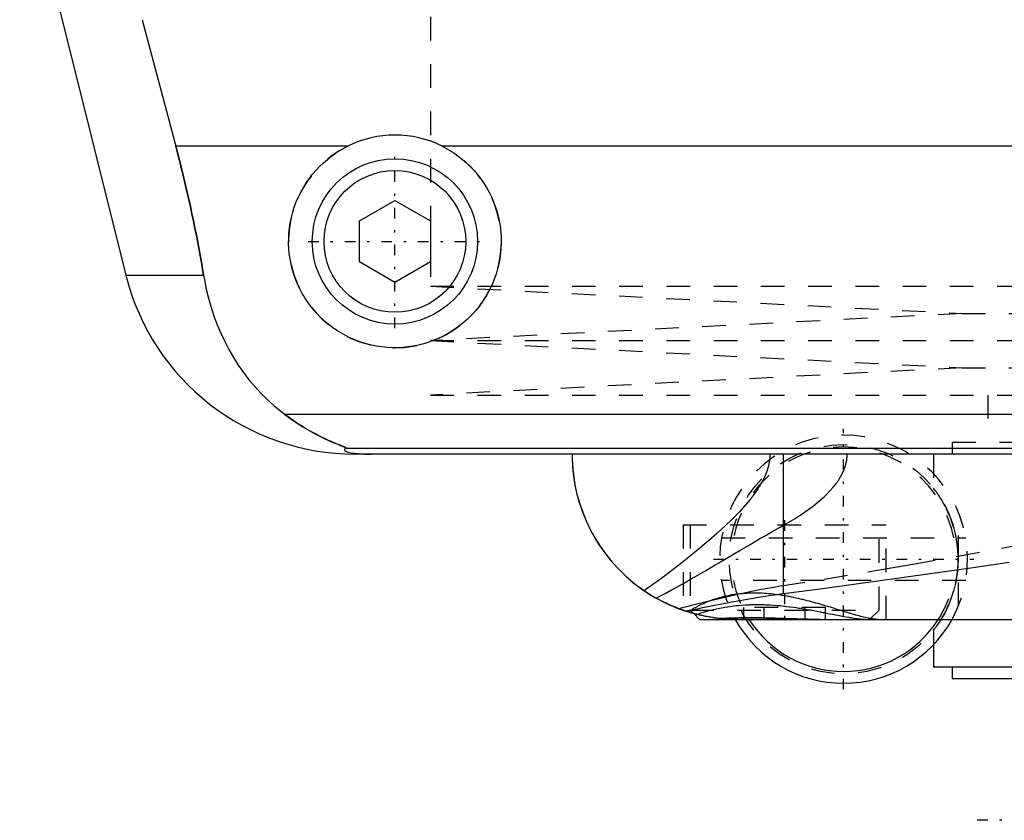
# Model space of a CAD drawing. Extents: x -90 to 90, y -139 to 487.
# Tile 1 of 10: x -62 to -21, y -76 to -42. Entities that reach past the tile are written whole.
import ezdxf

# ---------------------------------------------------------------- set-up
doc = ezdxf.new("R2010")
doc.units = 0
doc.linetypes.add('CENTER', pattern=[1.5, 0.45, -0.5, 0.05, -0.5])
doc.linetypes.add('DASHED', pattern=[2, 1, -1])
for name, color, linetype in [('AM_0', 7, 'CONTINUOUS'), ('AM_3', 7, 'DASHED'), ('AM_7', 7, 'CENTER')]:
    doc.layers.add(name, color=color, linetype=linetype)

msp = doc.modelspace()

# ---------------------------------------------------------------- linework, layer by layer
at = {"layer": 'AM_0', "color": 7, "linetype": 'CONTINUOUS'}
for p, q in [((-60.596, -41.616), (-57.893, -52.426)), ((-57.2, -41.616), (-55.781, -46.968)), ((-48.498, -46.968), (-55.781, -46.968)), ((44.502, -46.968), (-44.502, -46.968)), ((-48, -50.134), (-46.5, -49.268)), ((-46.5, -49.268), (-45, -50.134)), ((-48, -51.866), (-48, -50.134)), ((-45, -50.134), (-45, -51.866)), ((-46.5, -52.732), (-48, -51.866)), ((-45, -51.866), (-46.5, -52.732)), ((-57.893, -52.426), (-54.602, -52.426)), ((-51.173, -58.307), (51.173, -58.307)), ((-48.569, -59.746), (48.569, -59.746)), ((48.192, -60), (-48.192, -60)), ((-30.043, -65.905), (-30.043, -60)), ((-33.848, -66.752), (-33.6, -67)), ((-33.6, -67), (33.6, -67)), ((-23.7, -68.072), (-23.7, -69)), ((-23.7, -69), (23.7, -69)), ((-22.9, -69), (-22.9, -69.5)), ((-22.9, -69.5), (22.9, -69.5))]:
    msp.add_line(p, q, dxfattribs=at)
for points in [[(-55.781, -46.968, 0), (-55.741, -47.12, 0), (-55.662, -47.424, 0), (-55.585, -47.726, 0), (-55.547, -47.877, 0), (-55.51, -48.027, 0), (-55.436, -48.327, 0), (-55.365, -48.626, 0), (-55.296, -48.924, 0), (-55.227, -49.223, 0), (-55.161, -49.525, 0), (-55.128, -49.676, 0), (-55.095, -49.827, 0), (-55.031, -50.131, 0), (-54.968, -50.435, 0), (-54.907, -50.741, 0), (-54.848, -51.047, 0), (-54.79, -51.353, 0), (-54.762, -51.506, 0), (-54.735, -51.66, 0), (-54.68, -51.966, 0), (-54.628, -52.273, 0), (-54.602, -52.426, 0)], [(-44.502, -46.968, 0), (-44.399, -47.021, 0), (-44.198, -47.134, 0), (-44.003, -47.256, 0), (-43.909, -47.321, 0), (-43.817, -47.387, 0), (-43.639, -47.526, 0), (-43.471, -47.672, 0), (-43.312, -47.824, 0), (-43.16, -47.984, 0), (-43.015, -48.153, 0), (-42.945, -48.241, 0), (-42.877, -48.331, 0), (-42.747, -48.518, 0), (-42.625, -48.712, 0), (-42.514, -48.912, 0), (-42.412, -49.119, 0), (-42.321, -49.33, 0), (-42.28, -49.438, 0), (-42.241, -49.546, 0), (-42.173, -49.765, 0), (-42.116, -49.985, 0), (-42.092, -50.096, 0), (-42.07, -50.207, 0), (-42.036, -50.428, 0), (-42.014, -50.648, 0), (-42.007, -50.758, 0), (-42.002, -50.866, 0), (-42.001, -51.081, 0), (-42.01, -51.297, 0), (-42.029, -51.514, 0), (-42.06, -51.733, 0), (-42.101, -51.95, 0), (-42.126, -52.059, 0), (-42.154, -52.167, 0), (-42.217, -52.381, 0), (-42.291, -52.592, 0), (-42.375, -52.799, 0), (-42.469, -53.001, 0), (-42.573, -53.198, 0), (-42.629, -53.294, 0), (-42.686, -53.389, 0), (-42.808, -53.573, 0), (-42.938, -53.749, 0), (-43.074, -53.918, 0), (-43.217, -54.078, 0), (-43.366, -54.229, 0), (-43.443, -54.302, 0), (-43.522, -54.374, 0), (-43.688, -54.513, 0), (-43.863, -54.646, 0), (-44.046, -54.772, 0), (-44.237, -54.889, 0), (-44.435, -54.998, 0), (-44.536, -55.049, 0), (-44.639, -55.097, 0), (-44.849, -55.186, 0), (-45.063, -55.264, 0), (-45.281, -55.332, 0), (-45.502, -55.388, 0), (-45.724, -55.433, 0), (-45.835, -55.451, 0), (-45.947, -55.466, 0), (-46.17, -55.488, 0), (-46.39, -55.499, 0), (-46.5, -55.5, 0), (-46.61, -55.499, 0), (-46.83, -55.488, 0), (-47.053, -55.466, 0), (-47.165, -55.451, 0), (-47.276, -55.433, 0), (-47.498, -55.388, 0), (-47.719, -55.332, 0), (-47.937, -55.264, 0), (-48.151, -55.186, 0), (-48.361, -55.097, 0), (-48.464, -55.049, 0), (-48.565, -54.998, 0), (-48.763, -54.889, 0), (-48.954, -54.772, 0), (-49.137, -54.646, 0), (-49.312, -54.513, 0), (-49.478, -54.374, 0), (-49.557, -54.302, 0), (-49.634, -54.229, 0), (-49.783, -54.078, 0), (-49.926, -53.918, 0), (-50.062, -53.749, 0), (-50.192, -53.573, 0), (-50.314, -53.389, 0), (-50.371, -53.294, 0), (-50.427, -53.198, 0), (-50.531, -53.001, 0), (-50.625, -52.799, 0), (-50.709, -52.592, 0), (-50.783, -52.381, 0), (-50.846, -52.167, 0), (-50.874, -52.059, 0), (-50.899, -51.95, 0), (-50.94, -51.733, 0), (-50.971, -51.514, 0), (-50.99, -51.297, 0), (-50.999, -51.081, 0), (-50.998, -50.866, 0), (-50.993, -50.758, 0), (-50.986, -50.648, 0), (-50.964, -50.428, 0), (-50.93, -50.207, 0), (-50.908, -50.096, 0), (-50.884, -49.985, 0), (-50.827, -49.765, 0), (-50.759, -49.546, 0), (-50.72, -49.438, 0), (-50.679, -49.33, 0), (-50.588, -49.119, 0), (-50.486, -48.912, 0), (-50.375, -48.712, 0), (-50.253, -48.518, 0), (-50.123, -48.331, 0), (-50.055, -48.241, 0), (-49.985, -48.153, 0), (-49.84, -47.984, 0), (-49.688, -47.824, 0), (-49.529, -47.672, 0), (-49.361, -47.526, 0), (-49.183, -47.387, 0), (-49.091, -47.321, 0), (-48.997, -47.256, 0), (-48.802, -47.134, 0), (-48.601, -47.021, 0), (-48.498, -46.968, 0)], [(-54.602, -52.426, 0), (-54.568, -52.624, 0), (-54.487, -53.017, 0), (-54.393, -53.404, 0), (-54.34, -53.595, 0), (-54.284, -53.785, 0), (-54.161, -54.159, 0), (-54.024, -54.526, 0), (-53.873, -54.885, 0), (-53.708, -55.236, 0), (-53.529, -55.579, 0), (-53.435, -55.747, 0), (-53.337, -55.912, 0), (-53.131, -56.236, 0), (-52.912, -56.55, 0), (-52.68, -56.852, 0), (-52.435, -57.144, 0), (-52.177, -57.424, 0), (-52.043, -57.559, 0), (-51.906, -57.692, 0), (-51.622, -57.947, 0), (-51.326, -58.19, 0), (-51.173, -58.307, 0)], [(-51.173, -58.307, 0), (-51.062, -58.391, 0), (-50.845, -58.549, 0), (-50.632, -58.694, 0), (-50.529, -58.762, 0), (-50.427, -58.828, 0), (-50.228, -58.949, 0), (-50.037, -59.06, 0), (-49.854, -59.159, 0), (-49.681, -59.249, 0), (-49.517, -59.329, 0), (-49.439, -59.366, 0), (-49.364, -59.401, 0), (-49.221, -59.464, 0), (-49.09, -59.52, 0), (-48.964, -59.571, 0), (-48.894, -59.599, 0), (-48.875, -59.606, 0), (-48.856, -59.614, 0), (-48.847, -59.618, 0), (-48.838, -59.621, 0), (-48.82, -59.628, 0), (-48.802, -59.635, 0), (-48.785, -59.642, 0), (-48.768, -59.649, 0), (-48.751, -59.655, 0), (-48.743, -59.658, 0), (-48.735, -59.662, 0), (-48.719, -59.668, 0), (-48.704, -59.674, 0), (-48.697, -59.677, 0), (-48.69, -59.68, 0), (-48.676, -59.685, 0), (-48.662, -59.691, 0), (-48.656, -59.693, 0), (-48.65, -59.696, 0), (-48.638, -59.701, 0), (-48.627, -59.706, 0), (-48.616, -59.711, 0), (-48.607, -59.715, 0), (-48.598, -59.719, 0), (-48.594, -59.721, 0), (-48.59, -59.723, 0), (-48.584, -59.727, 0), (-48.578, -59.73, 0), (-48.574, -59.733, 0), (-48.57, -59.736, 0), (-48.568, -59.739, 0), (-48.567, -59.74, 0), (-48.567, -59.741, 0), (-48.567, -59.743, 0), (-48.568, -59.745, 0), (-48.569, -59.746, 0)], [(-48.569, -59.746, 0), (-48.581, -59.754, 0), (-48.601, -59.769, 0), (-48.617, -59.784, 0), (-48.623, -59.792, 0), (-48.628, -59.799, 0), (-48.633, -59.815, 0), (-48.633, -59.83, 0), (-48.627, -59.844, 0), (-48.615, -59.859, 0), (-48.597, -59.874, 0), (-48.585, -59.881, 0), (-48.571, -59.888, 0), (-48.536, -59.903, 0), (-48.489, -59.918, 0), (-48.428, -59.933, 0), (-48.351, -59.948, 0), (-48.298, -59.957, 0), (-48.282, -59.959, 0), (-48.265, -59.961, 0), (-48.257, -59.963, 0), (-48.248, -59.964, 0), (-48.229, -59.966, 0), (-48.209, -59.968, 0), (-48.198, -59.97, 0), (-48.187, -59.971, 0), (-48.164, -59.973, 0), (-48.14, -59.975, 0), (-48.128, -59.977, 0), (-48.115, -59.978, 0), (-48.088, -59.98, 0), (-48.06, -59.982, 0), (-48.03, -59.984, 0), (-47.999, -59.987, 0), (-47.967, -59.989, 0), (-47.95, -59.989, 0), (-47.933, -59.99, 0), (-47.911, -59.991, 0), (-47.904, -59.992, 0), (-47.898, -59.992, 0), (-47.894, -59.992, 0), (-47.891, -59.992, 0), (-47.884, -59.993, 0), (-47.877, -59.993, 0), (-47.87, -59.993, 0), (-47.863, -59.994, 0), (-47.856, -59.994, 0), (-47.852, -59.994, 0), (-47.849, -59.994, 0), (-47.842, -59.994, 0), (-47.834, -59.995, 0), (-47.827, -59.995, 0), (-47.82, -59.995, 0), (-47.812, -59.995, 0), (-47.809, -59.996, 0), (-47.805, -59.996, 0), (-47.798, -59.996, 0), (-47.791, -59.996, 0), (-47.783, -59.996, 0), (-47.775, -59.997, 0), (-47.767, -59.997, 0), (-47.763, -59.997, 0), (-47.759, -59.997, 0), (-47.751, -59.997, 0), (-47.743, -59.997, 0), (-47.734, -59.998, 0), (-47.726, -59.998, 0), (-47.717, -59.998, 0), (-47.713, -59.998, 0), (-47.708, -59.998, 0), (-47.7, -59.998, 0), (-47.691, -59.999, 0), (-47.687, -59.999, 0), (-47.682, -59.999, 0), (-47.674, -59.999, 0), (-47.665, -59.999, 0), (-47.661, -59.999, 0), (-47.657, -59.999, 0), (-47.648, -59.999, 0), (-47.64, -59.999, 0), (-47.631, -59.999, 0), (-47.622, -60, 0), (-47.612, -60, 0), (-47.608, -60, 0), (-47.603, -60, 0), (-47.594, -60, 0), (-47.584, -60, 0), (-47.575, -60, 0), (-47.565, -60, 0), (-47.556, -60, 0), (-47.551, -60, 0), (-47.546, -60, 0), (-47.537, -60, 0), (-47.528, -60, 0), (-47.523, -60, 0)], [(-39, -60, 0), (-38.997, -60.213, 0), (-38.97, -60.644, 0), (-38.916, -61.08, 0), (-38.878, -61.299, 0), (-38.833, -61.519, 0), (-38.721, -61.958, 0), (-38.578, -62.395, 0), (-38.404, -62.827, 0), (-38.199, -63.252, 0), (-37.962, -63.667, 0), (-37.833, -63.87, 0), (-37.695, -64.07, 0), (-37.397, -64.458, 0), (-37.068, -64.828, 0), (-36.71, -65.178, 0), (-36.323, -65.506, 0), (-35.907, -65.808, 0), (-35.689, -65.949, 0), (-35.464, -66.083, 0), (-34.994, -66.328, 0), (-34.475, -66.548, 0), (-34.197, -66.646, 0)], [(-39, -60, 0), (-38.998, -60.184, 0), (-38.978, -60.555, 0), (-38.938, -60.931, 0), (-38.91, -61.121, 0), (-38.876, -61.31, 0), (-38.793, -61.69, 0), (-38.687, -62.069, 0), (-38.559, -62.447, 0), (-38.407, -62.82, 0), (-38.232, -63.188, 0), (-38.136, -63.369, 0), (-38.034, -63.549, 0), (-37.812, -63.901, 0), (-37.568, -64.243, 0), (-37.3, -64.573, 0), (-37.01, -64.889, 0), (-36.698, -65.19, 0), (-36.533, -65.334, 0), (-36.363, -65.474, 0), (-36.008, -65.739, 0), (-35.633, -65.984, 0), (-35.437, -66.098, 0)], [(-30.043, -65.905, 0), (-28.496, -65.704, 0), (-25.344, -65.272, 0), (-22.121, -64.813, 0), (-20.484, -64.576, 0)], [(-34.3, -66.612, 0), (-34.493, -66.541, 0), (-34.876, -66.382, 0), (-35.252, -66.199, 0), (-35.437, -66.098, 0)], [(-34.197, -66.646, 0), (-34.096, -66.626, 0), (-33.892, -66.585, 0), (-33.684, -66.543, 0), (-33.578, -66.522, 0), (-33.472, -66.5, 0), (-33.256, -66.457, 0), (-33.037, -66.413, 0), (-32.815, -66.369, 0), (-32.59, -66.325, 0), (-32.361, -66.281, 0), (-32.246, -66.259, 0), (-32.13, -66.237, 0), (-31.895, -66.194, 0), (-31.658, -66.152, 0), (-31.417, -66.11, 0), (-31.173, -66.07, 0), (-30.927, -66.03, 0), (-30.803, -66.011, 0), (-30.678, -65.992, 0), (-30.426, -65.956, 0), (-30.171, -65.922, 0), (-30.043, -65.905, 0)], [(-33.85, -66.751, 0), (-33.875, -66.744, 0), (-33.922, -66.731, 0), (-33.966, -66.718, 0), (-33.987, -66.712, 0), (-34.008, -66.706, 0), (-34.047, -66.694, 0), (-34.083, -66.683, 0), (-34.117, -66.672, 0), (-34.148, -66.662, 0), (-34.176, -66.653, 0), (-34.189, -66.649, 0), (-34.201, -66.645, 0), (-34.223, -66.638, 0), (-34.242, -66.631, 0), (-34.259, -66.625, 0), (-34.273, -66.621, 0), (-34.284, -66.617, 0), (-34.288, -66.616, 0), (-34.292, -66.614, 0), (-34.297, -66.612, 0), (-34.3, -66.611, 0), (-34.3, -66.611, 0)], [(-32.376, -66.99, 0), (-32.427, -66.987, 0), (-32.53, -66.98, 0), (-32.632, -66.971, 0), (-32.683, -66.967, 0), (-32.734, -66.961, 0), (-32.836, -66.95, 0), (-32.938, -66.937, 0), (-33.04, -66.922, 0), (-33.141, -66.906, 0), (-33.243, -66.889, 0), (-33.294, -66.879, 0), (-33.344, -66.87, 0), (-33.445, -66.849, 0), (-33.546, -66.827, 0), (-33.647, -66.803, 0), (-33.748, -66.778, 0), (-33.848, -66.752, 0), (-33.898, -66.738, 0), (-33.948, -66.724, 0), (-34.048, -66.694, 0), (-34.147, -66.663, 0), (-34.197, -66.646, 0)], [(-33.848, -66.752, 0), (-33.906, -66.736, 0), (-34.021, -66.702, 0), (-34.135, -66.666, 0), (-34.192, -66.648, 0)], [(-32.376, -66.99, 0), (-32.302, -66.989, 0), (-32.151, -66.987, 0), (-31.996, -66.985, 0), (-31.917, -66.984, 0), (-31.838, -66.984, 0), (-31.677, -66.983, 0), (-31.513, -66.982, 0), (-31.347, -66.982, 0), (-31.178, -66.983, 0), (-31.008, -66.984, 0), (-30.922, -66.985, 0), (-30.835, -66.985, 0), (-30.661, -66.987, 0), (-30.486, -66.989, 0), (-30.31, -66.991, 0), (-30.134, -66.994, 0), (-29.957, -66.996, 0), (-29.869, -66.997, 0), (-29.781, -66.998, 0), (-29.605, -66.999, 0), (-29.43, -67, 0), (-29.343, -67, 0)]]:
    msp.add_polyline3d(points, dxfattribs=at)
for radius in [3.5, 3]:
    msp.add_circle((-46.5, -51), radius, dxfattribs=at)
for centre, radius, start, end in [((-2.388, -27.062), 60, 171.46703, 194.03784), ((-46.5, -51), 4.5, 63.6372, 116.3628), ((-48.192, -50), 10, 194.0378, 270), ((-27.5, -64.45), 5.25, 209.0593, 330.9407), ((-27.5, -64.45), 4.75, 212.4689, 327.5311)]:
    msp.add_arc(centre, radius, start, end, dxfattribs=at)
at = {"layer": 'AM_3', "color": 6, "linetype": 'DASHED'}
for p, q in [((-45, -39.5), (-45, -52.9)), ((-45, -52.9), (-22.5, -54.05)), ((-45, -52.9), (45, -52.9)), ((-22.5, -54.05), (-45, -55.2)), ((-22.5, -54.05), (22.5, -54.05)), ((-45, -55.2), (-22.5, -56.35)), ((-45, -55.2), (45, -55.2)), ((-22.5, -56.35), (-45, -57.5)), ((-22.5, -56.35), (22.5, -56.35)), ((-45, -57.5), (45, -57.5)), ((-21.4, -57.5), (-21.4, -59.5)), ((-22.9, -59.5), (-22.9, -60)), ((-22.9, -59.5), (22.9, -59.5)), ((-23.7, -60), (-23.7, -61.436)), ((-22.643, -66.442), (-22.643, -62.458)), ((-34.3, -63), (-34.3, -66.611)), ((-34.3, -63), (-25.7, -63)), ((-34, -63), (-34, -66.6)), ((-26, -66.6), (-26, -63)), ((-25.7, -67), (-25.7, -63)), ((-32.672, -63.55), (-22.328, -63.55)), ((-22.328, -65.35), (-32.672, -65.35)), ((-34.192, -66.648), (-34.3, -66.612)), ((-34, -66.6), (-33.848, -66.752)), ((-34, -66.6), (-26, -66.6)), ((-31.732, -67), (-31.732, -66.5)), ((-28.268, -66.5), (-31.732, -66.5)), ((-30.866, -67), (-30.866, -66.5)), ((-29.134, -67), (-29.134, -66.5)), ((-28.268, -67), (-28.268, -66.5)), ((-26.4, -67), (-26, -66.6)), ((-33.722, -66.785), (-33.848, -66.752)), ((-23.7, -67.464), (-23.7, -68.072))]:
    msp.add_line(p, q, dxfattribs=at)
for points in [[(-54.602, -52.426, 0), (-54.628, -52.273, 0), (-54.68, -51.966, 0), (-54.735, -51.66, 0), (-54.762, -51.506, 0), (-54.79, -51.353, 0), (-54.848, -51.047, 0), (-54.907, -50.741, 0), (-54.968, -50.435, 0), (-55.031, -50.131, 0), (-55.095, -49.827, 0), (-55.128, -49.676, 0), (-55.161, -49.525, 0), (-55.227, -49.223, 0), (-55.296, -48.924, 0), (-55.365, -48.626, 0), (-55.436, -48.327, 0), (-55.51, -48.027, 0), (-55.547, -47.877, 0), (-55.585, -47.726, 0), (-55.662, -47.424, 0), (-55.741, -47.12, 0), (-55.781, -46.968, 0)], [(-48.569, -59.746, 0), (-48.568, -59.745, 0), (-48.567, -59.743, 0), (-48.567, -59.741, 0), (-48.567, -59.74, 0), (-48.568, -59.739, 0), (-48.57, -59.736, 0), (-48.574, -59.733, 0), (-48.578, -59.73, 0), (-48.584, -59.727, 0), (-48.591, -59.723, 0), (-48.594, -59.721, 0), (-48.598, -59.719, 0), (-48.607, -59.715, 0), (-48.617, -59.71, 0), (-48.627, -59.706, 0), (-48.638, -59.701, 0), (-48.65, -59.696, 0), (-48.657, -59.693, 0), (-48.663, -59.69, 0), (-48.677, -59.685, 0), (-48.691, -59.679, 0), (-48.698, -59.676, 0), (-48.705, -59.673, 0), (-48.72, -59.667, 0), (-48.736, -59.661, 0), (-48.744, -59.658, 0), (-48.752, -59.655, 0), (-48.769, -59.648, 0), (-48.786, -59.641, 0), (-48.804, -59.634, 0), (-48.822, -59.627, 0), (-48.841, -59.62, 0), (-48.85, -59.616, 0), (-48.86, -59.613, 0), (-48.879, -59.605, 0), (-48.899, -59.597, 0), (-48.97, -59.569, 0), (-49.095, -59.517, 0), (-49.231, -59.459, 0), (-49.381, -59.393, 0), (-49.46, -59.356, 0), (-49.542, -59.317, 0), (-49.715, -59.232, 0), (-49.897, -59.136, 0), (-50.088, -59.03, 0), (-50.285, -58.915, 0), (-50.482, -58.793, 0), (-50.581, -58.728, 0), (-50.68, -58.663, 0), (-50.878, -58.525, 0), (-51.075, -58.381, 0), (-51.173, -58.307, 0)], [(-30.621, -60, 0), (-30.621, -60.038, 0), (-30.624, -60.113, 0), (-30.629, -60.187, 0), (-30.633, -60.225, 0), (-30.638, -60.262, 0), (-30.648, -60.335, 0), (-30.662, -60.409, 0), (-30.678, -60.482, 0), (-30.696, -60.554, 0), (-30.717, -60.626, 0), (-30.728, -60.661, 0), (-30.74, -60.697, 0), (-30.765, -60.767, 0), (-30.791, -60.836, 0), (-30.82, -60.904, 0), (-30.849, -60.971, 0), (-30.881, -61.037, 0), (-30.897, -61.07, 0), (-30.914, -61.103, 0), (-30.948, -61.167, 0), (-30.983, -61.23, 0), (-31.001, -61.262, 0), (-31.019, -61.293, 0), (-31.056, -61.354, 0), (-31.094, -61.415, 0), (-31.113, -61.445, 0), (-31.133, -61.476, 0), (-31.173, -61.536, 0), (-31.214, -61.595, 0), (-31.256, -61.654, 0), (-31.299, -61.713, 0), (-31.342, -61.771, 0), (-31.364, -61.799, 0), (-31.386, -61.828, 0), (-31.431, -61.884, 0), (-31.476, -61.94, 0), (-31.635, -62.131, 0), (-31.913, -62.439, 0), (-32.21, -62.744, 0), (-32.53, -63.053, 0), (-32.697, -63.208, 0), (-32.869, -63.364, 0), (-33.225, -63.677, 0), (-33.592, -63.988, 0), (-33.969, -64.297, 0), (-34.347, -64.599, 0), (-34.719, -64.887, 0), (-34.902, -65.026, 0), (-35.083, -65.162, 0), (-35.436, -65.422, 0), (-35.778, -65.666, 0), (-35.945, -65.783, 0)], [(-30.043, -63.007, 0), (-29.948, -62.953, 0), (-29.754, -62.84, 0), (-29.558, -62.721, 0), (-29.459, -62.659, 0), (-29.36, -62.595, 0), (-29.164, -62.464, 0), (-28.969, -62.327, 0), (-28.778, -62.184, 0), (-28.592, -62.036, 0), (-28.413, -61.883, 0), (-28.326, -61.804, 0), (-28.242, -61.724, 0), (-28.081, -61.56, 0), (-27.929, -61.388, 0), (-27.844, -61.282, 0), (-27.821, -61.251, 0), (-27.797, -61.219, 0), (-27.786, -61.203, 0), (-27.775, -61.188, 0), (-27.752, -61.156, 0), (-27.73, -61.123, 0), (-27.708, -61.091, 0), (-27.687, -61.058, 0), (-27.666, -61.024, 0), (-27.656, -61.008, 0), (-27.646, -60.991, 0), (-27.626, -60.957, 0), (-27.607, -60.923, 0), (-27.588, -60.888, 0), (-27.57, -60.854, 0), (-27.552, -60.819, 0), (-27.544, -60.801, 0), (-27.535, -60.783, 0), (-27.519, -60.748, 0), (-27.503, -60.712, 0), (-27.495, -60.694, 0), (-27.488, -60.676, 0), (-27.473, -60.639, 0), (-27.459, -60.602, 0), (-27.453, -60.583, 0), (-27.446, -60.565, 0), (-27.434, -60.527, 0), (-27.422, -60.49, 0), (-27.412, -60.451, 0), (-27.402, -60.413, 0), (-27.392, -60.374, 0), (-27.388, -60.355, 0), (-27.384, -60.335, 0), (-27.377, -60.297, 0), (-27.37, -60.257, 0), (-27.365, -60.218, 0), (-27.36, -60.179, 0), (-27.356, -60.139, 0), (-27.355, -60.12, 0), (-27.353, -60.1, 0), (-27.351, -60.06, 0), (-27.35, -60.02, 0), (-27.35, -60, 0)], [(-23.7, -67.464, 0), (-23.696, -67.458, 0), (-23.66, -67.412, 0), (-23.621, -67.362, 0), (-23.608, -67.344, 0), (-23.594, -67.325, 0), (-23.586, -67.315, 0), (-23.579, -67.304, 0), (-23.562, -67.281, 0), (-23.545, -67.257, 0), (-23.536, -67.244, 0), (-23.527, -67.231, 0), (-23.507, -67.204, 0), (-23.487, -67.174, 0), (-23.477, -67.159, 0), (-23.466, -67.143, 0), (-23.444, -67.11, 0), (-23.421, -67.075, 0), (-23.398, -67.038, 0), (-23.374, -66.999, 0), (-23.349, -66.958, 0), (-23.336, -66.936, 0), (-23.323, -66.914, 0), (-23.296, -66.869, 0), (-23.269, -66.821, 0), (-23.242, -66.772, 0), (-23.214, -66.719, 0), (-23.185, -66.664, 0), (-23.17, -66.636, 0), (-23.156, -66.607, 0), (-23.126, -66.546, 0), (-23.097, -66.483, 0), (-23.067, -66.417, 0), (-23.037, -66.347, 0), (-23.006, -66.274, 0), (-22.991, -66.237, 0), (-22.976, -66.198, 0), (-22.945, -66.117, 0), (-22.915, -66.032, 0), (-22.885, -65.942, 0), (-22.856, -65.847, 0), (-22.826, -65.746, 0), (-22.812, -65.693, 0), (-22.798, -65.637, 0), (-22.769, -65.52, 0), (-22.754, -65.447, 0), (-22.749, -65.426, 0), (-22.745, -65.404, 0), (-22.743, -65.394, 0), (-22.741, -65.383, 0), (-22.736, -65.361, 0), (-22.732, -65.339, 0), (-22.728, -65.317, 0), (-22.724, -65.294, 0), (-22.72, -65.272, 0), (-22.718, -65.26, 0), (-22.716, -65.249, 0), (-22.712, -65.226, 0), (-22.709, -65.203, 0), (-22.705, -65.18, 0), (-22.702, -65.156, 0), (-22.698, -65.133, 0), (-22.697, -65.121, 0), (-22.695, -65.109, 0), (-22.692, -65.085, 0), (-22.689, -65.061, 0), (-22.686, -65.037, 0), (-22.683, -65.012, 0), (-22.68, -64.988, 0), (-22.679, -64.976, 0), (-22.677, -64.964, 0), (-22.675, -64.939, 0), (-22.672, -64.914, 0), (-22.671, -64.902, 0), (-22.67, -64.889, 0), (-22.668, -64.865, 0), (-22.666, -64.84, 0), (-22.665, -64.827, 0), (-22.664, -64.815, 0), (-22.662, -64.79, 0), (-22.66, -64.764, 0), (-22.659, -64.739, 0), (-22.657, -64.714, 0), (-22.656, -64.689, 0), (-22.655, -64.676, 0), (-22.655, -64.664, 0), (-22.654, -64.638, 0), (-22.653, -64.613, 0), (-22.652, -64.588, 0), (-22.651, -64.563, 0), (-22.651, -64.538, 0), (-22.651, -64.525, 0), (-22.65, -64.513, 0), (-22.65, -64.487, 0), (-22.65, -64.462, 0), (-22.65, -64.45, 0), (-22.65, -64.438, 0), (-22.65, -64.413, 0), (-22.65, -64.387, 0), (-22.651, -64.375, 0), (-22.651, -64.362, 0), (-22.651, -64.337, 0), (-22.652, -64.312, 0), (-22.653, -64.287, 0), (-22.654, -64.262, 0), (-22.655, -64.236, 0), (-22.655, -64.224, 0), (-22.656, -64.211, 0), (-22.657, -64.186, 0), (-22.659, -64.161, 0), (-22.66, -64.136, 0), (-22.662, -64.11, 0), (-22.664, -64.085, 0), (-22.665, -64.073, 0), (-22.666, -64.06, 0), (-22.668, -64.035, 0), (-22.67, -64.011, 0), (-22.671, -63.998, 0), (-22.672, -63.986, 0), (-22.675, -63.961, 0), (-22.677, -63.936, 0), (-22.679, -63.924, 0), (-22.68, -63.912, 0), (-22.683, -63.888, 0), (-22.686, -63.863, 0), (-22.689, -63.839, 0), (-22.692, -63.815, 0), (-22.695, -63.791, 0), (-22.697, -63.779, 0), (-22.698, -63.767, 0), (-22.702, -63.744, 0), (-22.705, -63.72, 0), (-22.709, -63.697, 0), (-22.712, -63.674, 0), (-22.716, -63.651, 0), (-22.718, -63.64, 0), (-22.72, -63.628, 0), (-22.724, -63.606, 0), (-22.728, -63.583, 0), (-22.732, -63.561, 0), (-22.736, -63.539, 0), (-22.741, -63.517, 0), (-22.743, -63.506, 0), (-22.745, -63.496, 0), (-22.749, -63.474, 0), (-22.754, -63.453, 0), (-22.769, -63.38, 0), (-22.798, -63.263, 0), (-22.812, -63.207, 0), (-22.826, -63.154, 0), (-22.856, -63.053, 0), (-22.885, -62.958, 0), (-22.915, -62.868, 0), (-22.945, -62.783, 0), (-22.976, -62.702, 0), (-22.991, -62.663, 0), (-23.006, -62.626, 0), (-23.037, -62.553, 0), (-23.067, -62.483, 0), (-23.097, -62.417, 0), (-23.126, -62.354, 0), (-23.156, -62.293, 0), (-23.17, -62.264, 0), (-23.185, -62.236, 0), (-23.214, -62.181, 0), (-23.242, -62.128, 0), (-23.269, -62.079, 0), (-23.296, -62.031, 0), (-23.323, -61.986, 0), (-23.336, -61.964, 0), (-23.349, -61.942, 0), (-23.374, -61.901, 0), (-23.398, -61.862, 0), (-23.421, -61.825, 0), (-23.444, -61.79, 0), (-23.466, -61.757, 0), (-23.477, -61.741, 0), (-23.487, -61.726, 0), (-23.507, -61.696, 0), (-23.527, -61.669, 0), (-23.536, -61.656, 0), (-23.545, -61.643, 0), (-23.562, -61.619, 0), (-23.579, -61.596, 0), (-23.586, -61.585, 0), (-23.594, -61.575, 0), (-23.608, -61.556, 0), (-23.621, -61.538, 0), (-23.66, -61.488, 0), (-23.696, -61.442, 0), (-23.7, -61.436, 0)], [(-35.437, -66.098, 0), (-35.311, -66.032, 0), (-35.053, -65.894, 0), (-34.789, -65.75, 0), (-34.654, -65.675, 0), (-34.518, -65.6, 0), (-34.243, -65.444, 0), (-33.961, -65.284, 0), (-33.674, -65.119, 0), (-33.382, -64.95, 0), (-33.085, -64.777, 0), (-32.935, -64.689, 0), (-32.783, -64.6, 0), (-32.477, -64.42, 0), (-32.166, -64.237, 0), (-31.851, -64.052, 0), (-31.531, -63.865, 0), (-31.207, -63.675, 0), (-31.043, -63.58, 0), (-30.879, -63.485, 0), (-30.547, -63.294, 0), (-30.212, -63.103, 0), (-30.043, -63.007, 0)], [(-19.839, -63.82, 0), (-21.744, -64.171, 0), (-23.629, -64.509, 0), (-24.564, -64.673, 0), (-25.493, -64.834, 0), (-27.332, -65.142, 0), (-29.146, -65.435, 0), (-30.043, -65.574, 0)], [(-30.043, -65.574, 0), (-30.181, -65.595, 0), (-30.456, -65.641, 0), (-30.727, -65.688, 0), (-30.862, -65.713, 0), (-30.995, -65.738, 0), (-31.26, -65.789, 0), (-31.522, -65.842, 0), (-31.78, -65.897, 0), (-32.034, -65.952, 0), (-32.285, -66.009, 0), (-32.41, -66.037, 0), (-32.533, -66.066, 0), (-32.777, -66.124, 0), (-33.017, -66.181, 0), (-33.253, -66.239, 0), (-33.486, -66.297, 0), (-33.715, -66.353, 0), (-33.828, -66.382, 0), (-33.939, -66.409, 0), (-34.16, -66.464, 0), (-34.377, -66.518, 0), (-34.484, -66.545, 0)], [(-26.032, -67, 0), (-26.051, -67, 0), (-26.091, -66.998, 0), (-26.132, -66.996, 0), (-26.154, -66.994, 0), (-26.176, -66.992, 0), (-26.222, -66.987, 0), (-26.27, -66.98, 0), (-26.319, -66.972, 0), (-26.371, -66.963, 0), (-26.424, -66.953, 0), (-26.452, -66.948, 0), (-26.479, -66.942, 0), (-26.536, -66.93, 0), (-26.595, -66.916, 0), (-26.655, -66.901, 0), (-26.717, -66.886, 0), (-26.78, -66.87, 0), (-26.812, -66.861, 0), (-26.845, -66.852, 0), (-26.911, -66.834, 0), (-26.979, -66.815, 0), (-27.013, -66.805, 0), (-27.048, -66.795, 0), (-27.119, -66.774, 0), (-27.19, -66.753, 0), (-27.227, -66.742, 0), (-27.264, -66.731, 0), (-27.338, -66.709, 0), (-27.414, -66.686, 0), (-27.491, -66.662, 0), (-27.569, -66.638, 0), (-27.648, -66.613, 0), (-27.688, -66.601, 0), (-27.728, -66.588, 0), (-27.81, -66.563, 0), (-27.892, -66.538, 0), (-27.975, -66.512, 0), (-28.06, -66.486, 0), (-28.145, -66.46, 0), (-28.188, -66.447, 0), (-28.231, -66.434, 0), (-28.318, -66.408, 0), (-28.406, -66.382, 0), (-28.494, -66.356, 0), (-28.584, -66.331, 0), (-28.674, -66.305, 0), (-28.719, -66.292, 0), (-28.765, -66.28, 0), (-28.856, -66.255, 0), (-28.948, -66.23, 0), (-29.041, -66.206, 0), (-29.134, -66.182, 0), (-29.228, -66.159, 0), (-29.275, -66.148, 0), (-29.322, -66.137, 0), (-29.417, -66.115, 0), (-29.512, -66.094, 0), (-29.607, -66.073, 0), (-29.703, -66.054, 0), (-29.799, -66.035, 0), (-29.847, -66.026, 0), (-29.895, -66.017, 0), (-29.991, -66, 0), (-30.088, -65.984, 0), (-30.136, -65.976, 0), (-30.185, -65.969, 0), (-30.282, -65.955, 0), (-30.379, -65.943, 0), (-30.427, -65.937, 0), (-30.476, -65.931, 0), (-30.573, -65.921, 0), (-30.67, -65.912, 0), (-30.766, -65.904, 0), (-30.862, -65.898, 0), (-30.958, -65.893, 0), (-31.005, -65.891, 0), (-31.053, -65.889, 0), (-31.147, -65.887, 0), (-31.24, -65.886, 0), (-31.333, -65.886, 0), (-31.425, -65.888, 0), (-31.516, -65.891, 0), (-31.562, -65.893, 0), (-31.607, -65.896, 0), (-31.697, -65.901, 0), (-31.786, -65.909, 0), (-31.874, -65.917, 0), (-31.961, -65.927, 0), (-32.048, -65.938, 0), (-32.091, -65.944, 0), (-32.133, -65.95, 0), (-32.217, -65.963, 0), (-32.3, -65.978, 0), (-32.381, -65.993, 0), (-32.461, -66.01, 0), (-32.539, -66.027, 0), (-32.578, -66.036, 0), (-32.617, -66.046, 0), (-32.692, -66.065, 0), (-32.766, -66.085, 0), (-32.839, -66.106, 0), (-32.91, -66.128, 0), (-32.98, -66.15, 0), (-33.014, -66.161, 0), (-33.048, -66.173, 0), (-33.114, -66.196, 0), (-33.179, -66.22, 0), (-33.211, -66.232, 0), (-33.242, -66.245, 0), (-33.304, -66.269, 0), (-33.364, -66.294, 0), (-33.393, -66.307, 0), (-33.422, -66.32, 0), (-33.479, -66.346, 0), (-33.534, -66.371, 0), (-33.587, -66.397, 0), (-33.639, -66.423, 0), (-33.688, -66.449, 0), (-33.713, -66.462, 0), (-33.736, -66.475, 0), (-33.782, -66.501, 0), (-33.827, -66.527, 0), (-33.869, -66.552, 0), (-33.91, -66.578, 0), (-33.948, -66.603, 0), (-33.967, -66.615, 0), (-33.985, -66.628, 0), (-34.02, -66.652, 0), (-34.053, -66.676, 0), (-34.069, -66.687, 0)], [(-33.722, -66.785, 0), (-33.651, -66.761, 0), (-33.497, -66.712, 0), (-33.33, -66.662, 0), (-33.241, -66.637, 0), (-33.149, -66.613, 0), (-32.954, -66.565, 0), (-32.747, -66.521, 0), (-32.528, -66.48, 0), (-32.298, -66.445, 0), (-32.059, -66.415, 0), (-31.936, -66.403, 0), (-31.81, -66.392, 0), (-31.662, -66.382, 0), (-31.619, -66.38, 0), (-31.575, -66.378, 0), (-31.554, -66.377, 0), (-31.532, -66.376, 0), (-31.488, -66.374, 0), (-31.444, -66.372, 0), (-31.4, -66.371, 0), (-31.356, -66.37, 0), (-31.312, -66.369, 0), (-31.289, -66.369, 0), (-31.267, -66.368, 0), (-31.222, -66.368, 0), (-31.177, -66.368, 0), (-31.132, -66.368, 0), (-31.087, -66.368, 0), (-31.042, -66.368, 0), (-31.019, -66.369, 0), (-30.996, -66.369, 0), (-30.951, -66.37, 0), (-30.905, -66.371, 0), (-30.86, -66.372, 0), (-30.814, -66.374, 0), (-30.768, -66.376, 0), (-30.745, -66.377, 0), (-30.722, -66.378, 0), (-30.677, -66.38, 0), (-30.631, -66.382, 0), (-30.47, -66.392, 0), (-30.331, -66.403, 0), (-30.193, -66.415, 0), (-29.915, -66.445, 0), (-29.638, -66.48, 0), (-29.499, -66.5, 0)], [(-29.499, -66.5, 0), (-29.464, -66.505, 0), (-29.393, -66.516, 0), (-29.322, -66.527, 0), (-29.287, -66.533, 0), (-29.252, -66.538, 0), (-29.182, -66.55, 0), (-29.112, -66.562, 0), (-29.043, -66.573, 0), (-28.973, -66.586, 0), (-28.904, -66.598, 0), (-28.87, -66.604, 0), (-28.836, -66.61, 0), (-28.768, -66.623, 0), (-28.7, -66.635, 0), (-28.632, -66.648, 0), (-28.565, -66.661, 0), (-28.498, -66.674, 0), (-28.465, -66.68, 0), (-28.432, -66.686, 0), (-28.366, -66.699, 0), (-28.301, -66.712, 0), (-28.268, -66.718, 0)], [(-32, -67, 0), (-32.067, -67, 0), (-32.199, -66.997, 0), (-32.328, -66.992, 0), (-32.392, -66.989, 0), (-32.454, -66.985, 0), (-32.576, -66.976, 0), (-32.694, -66.966, 0), (-32.808, -66.953, 0), (-32.917, -66.94, 0), (-33.022, -66.925, 0), (-33.073, -66.917, 0), (-33.123, -66.909, 0), (-33.222, -66.893, 0), (-33.318, -66.875, 0), (-33.411, -66.856, 0), (-33.5, -66.837, 0), (-33.585, -66.818, 0), (-33.626, -66.809, 0), (-33.666, -66.799, 0), (-33.743, -66.779, 0), (-33.816, -66.76, 0), (-33.85, -66.751, 0)], [(-32.725, -66.962, 0), (-32.764, -66.958, 0), (-32.84, -66.949, 0), (-32.914, -66.94, 0), (-32.95, -66.935, 0), (-32.985, -66.93, 0), (-33.055, -66.92, 0), (-33.124, -66.909, 0), (-33.191, -66.898, 0), (-33.257, -66.886, 0), (-33.322, -66.874, 0), (-33.354, -66.868, 0), (-33.385, -66.862, 0), (-33.447, -66.849, 0), (-33.507, -66.836, 0), (-33.565, -66.823, 0), (-33.621, -66.81, 0), (-33.675, -66.797, 0), (-33.702, -66.79, 0), (-33.728, -66.783, 0), (-33.778, -66.77, 0), (-33.826, -66.758, 0), (-33.85, -66.751, 0)], [(-32, -67, 0), (-32.067, -67, 0), (-32.199, -66.997, 0), (-32.328, -66.992, 0), (-32.392, -66.989, 0), (-32.454, -66.985, 0), (-32.576, -66.976, 0), (-32.694, -66.966, 0), (-32.808, -66.953, 0), (-32.917, -66.94, 0), (-33.022, -66.925, 0), (-33.073, -66.917, 0), (-33.123, -66.909, 0), (-33.222, -66.893, 0), (-33.318, -66.875, 0), (-33.411, -66.856, 0), (-33.5, -66.837, 0), (-33.585, -66.818, 0), (-33.626, -66.809, 0), (-33.666, -66.799, 0), (-33.743, -66.779, 0), (-33.816, -66.76, 0), (-33.85, -66.751, 0)], [(-31.733, -66.934, 0), (-31.762, -66.935, 0), (-31.821, -66.935, 0), (-31.88, -66.936, 0), (-31.909, -66.937, 0), (-31.938, -66.937, 0), (-31.995, -66.938, 0), (-32.052, -66.94, 0), (-32.109, -66.941, 0), (-32.165, -66.942, 0), (-32.221, -66.944, 0), (-32.249, -66.945, 0), (-32.276, -66.946, 0), (-32.331, -66.947, 0), (-32.386, -66.949, 0), (-32.439, -66.951, 0), (-32.493, -66.953, 0), (-32.545, -66.955, 0), (-32.571, -66.956, 0), (-32.597, -66.957, 0), (-32.649, -66.959, 0), (-32.7, -66.961, 0), (-32.725, -66.962, 0)], [(-28.494, -67, 0), (-28.58, -67, 0), (-28.755, -66.998, 0), (-28.932, -66.995, 0), (-29.022, -66.993, 0), (-29.112, -66.991, 0), (-29.293, -66.985, 0), (-29.476, -66.98, 0), (-29.66, -66.973, 0), (-29.844, -66.967, 0), (-30.028, -66.961, 0), (-30.12, -66.958, 0), (-30.212, -66.955, 0), (-30.396, -66.949, 0), (-30.58, -66.944, 0), (-30.762, -66.94, 0), (-30.943, -66.937, 0), (-31.123, -66.935, 0), (-31.212, -66.934, 0), (-31.301, -66.933, 0), (-31.476, -66.933, 0), (-31.648, -66.934, 0), (-31.733, -66.934, 0)], [(-28.268, -66.718, 0), (-28.206, -66.731, 0), (-28.083, -66.755, 0), (-27.962, -66.779, 0), (-27.903, -66.791, 0), (-27.844, -66.802, 0), (-27.727, -66.825, 0), (-27.613, -66.847, 0), (-27.501, -66.868, 0), (-27.391, -66.887, 0), (-27.284, -66.906, 0), (-27.231, -66.915, 0), (-27.179, -66.923, 0), (-27.078, -66.939, 0), (-26.979, -66.954, 0), (-26.882, -66.966, 0), (-26.789, -66.977, 0), (-26.699, -66.986, 0), (-26.655, -66.99, 0), (-26.613, -66.993, 0), (-26.53, -66.997, 0), (-26.45, -67, 0), (-26.412, -67, 0)]]:
    msp.add_polyline3d(points, dxfattribs=at)
msp.add_circle((-27.5, -64.45), 4.85, dxfattribs=at)
for centre, radius, start, end in [((-46.5, -51), 4.5, 116.3628, 63.6372), ((-27.5, -64.45), 5.25, 330.9407, 209.0521), ((-27.5, -64.45), 4.75, 10.9221, 169.0779), ((-27.5, -64.45), 4.75, 190.9221, 212.4689), ((-27.5, -64.45), 4.75, 327.5311, 349.0779)]:
    msp.add_arc(centre, radius, start, end, dxfattribs=at)
at = {"layer": 'AM_7', "color": 4, "linetype": 'CENTER'}
for p, q in [((-46.5, -54.675), (-46.5, -47.325)), ((-50.175, -51), (-42.825, -51)), ((-27.5, -69.962), (-27.5, -58.938)), ((-30, -62.8), (-30, -67.2)), ((-33.012, -64.45), (-21.988, -64.45)), ((22, -75.5), (-22, -75.5))]:
    msp.add_line(p, q, dxfattribs=at)

doc.saveas('drawing.dxf')
